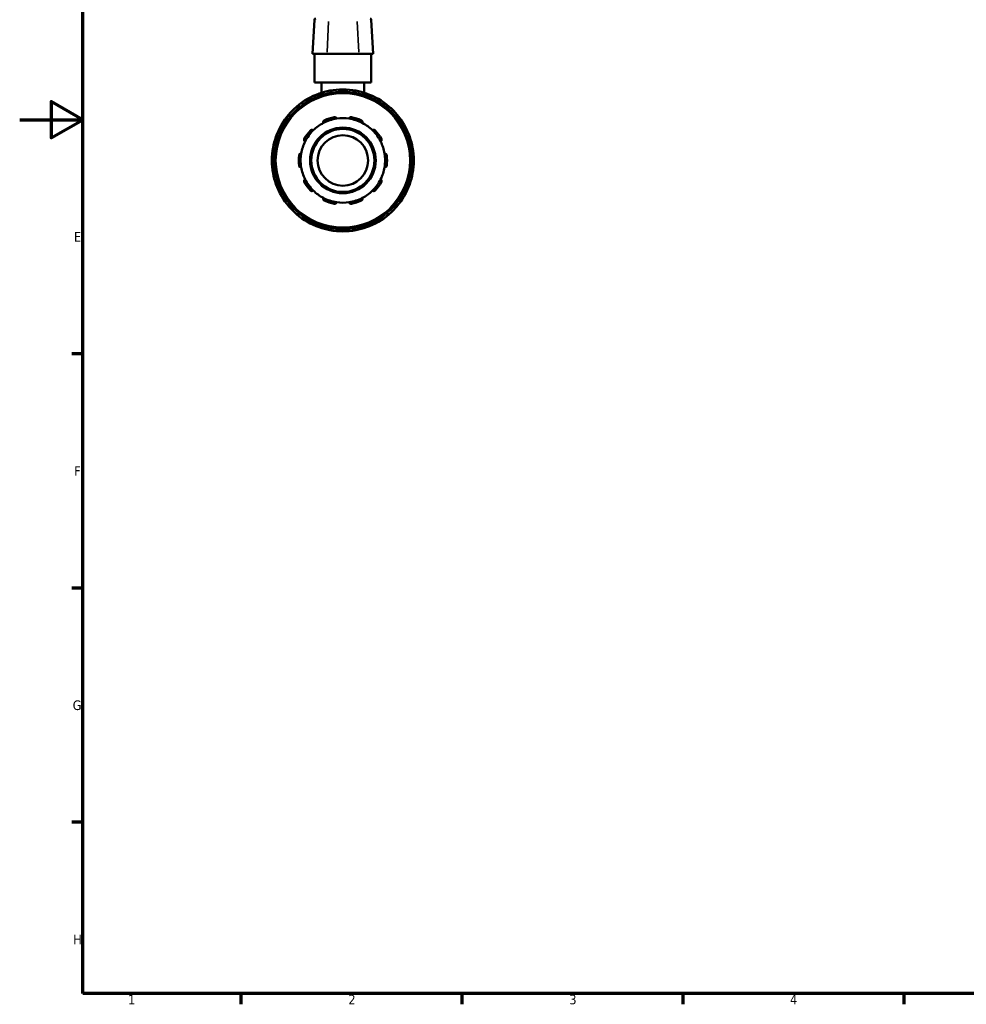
# Model space of a CAD drawing. Header units: millimetres. Extents: x 0 to 900, y -241 to 602.
# Tile 1 of 11: x 0 to 300, y 17 to 329. Entities that reach past the tile are written whole.
import ezdxf

# ---------------------------------------------------------------- set-up
doc = ezdxf.new("R2010")
doc.units = ezdxf.units.MM
for name, color, linetype, lineweight in [('Border (ANSI)', 7, 'Continuous', 70), ('Visible (ANSI)', 7, 'Continuous', 50), ('Visible Narrow (ANSI)', 7, 'Continuous', 35)]:
    doc.layers.add(name, color=color, linetype=linetype, lineweight=lineweight)
doc.styles.add('Note Text (ANSI)', font='tahoma.ttf')

# ---------------------------------------------------------------- blocks, each defined once
blk = doc.blocks.new('Borders Default Border')
at = {"layer": 'Border (ANSI)'}
for p, q in [((20, 222.75), (16.55, 222.75)), ((20, 148.5), (16.55, 148.5)), ((20, 74.25), (16.55, 74.25)), ((70.08, 20), (70.08, 16.55)), ((140.17, 20), (140.17, 16.55)), ((210.25, 20), (210.25, 16.55)), ((280.33, 20), (280.33, 16.55))]:
    blk.add_line(p, q, dxfattribs=at)
at = {"layer": 'Border (ANSI)', "flags": 128}
for points in [[(20, 20), (20, 574), (821, 574), (821, 20), (20, 20)], [(0, 297), (20, 297), (10, 302.77), (10, 291.23), (20, 297)]]:
    blk.add_lwpolyline(points, dxfattribs=at)
at = {"layer": 'Border (ANSI)', "char_height": 3.05, "attachment_point": 7, "style": 'Note Text (ANSI)'}
for s, insert in [('E', (17.21, 258.35)), ('F', (17.29, 184.1)), ('G', (16.81, 109.79)), ('H', (16.97, 35.6)), ('1', (34.35, 16.55)), ('2', (104.2, 16.55)), ('3', (174.26, 16.49)), ('4', (244.23, 16.55))]:
    blk.add_mtext(s, dxfattribs=dict(at, insert=insert))

msp = doc.modelspace()

# ---------------------------------------------------------------- linework, layer by layer
at = {"layer": 'Visible (ANSI)'}
for p, q in [((93.439, 328.713), (92.869, 317.842)), ((111.478, 328.713), (112.048, 317.842)), ((92.942, 317.842), (92.869, 317.842)), ((92.942, 317.842), (97.408, 317.842)), ((93.459, 308.842), (93.459, 317.842)), ((107.509, 317.842), (97.408, 317.842)), ((107.509, 317.842), (111.975, 317.842)), ((111.459, 308.842), (111.459, 317.842)), ((112.048, 317.842), (111.975, 317.842)), ((111.459, 308.842), (93.459, 308.842)), ((95.709, 308.842), (95.709, 305.556)), ((109.209, 308.842), (109.209, 305.556)), ((94.613, 304.431), (94.714, 304.256)), ((99.084, 305.427), (99.084, 305.629)), ((105.834, 305.629), (105.834, 305.427)), ((110.203, 304.256), (110.304, 304.431)), ((88.868, 300.881), (88.768, 301.056)), ((116.149, 301.056), (116.049, 300.881)), ((85.495, 297.783), (85.67, 297.683)), ((119.247, 297.683), (119.422, 297.783)), ((82.295, 291.837), (82.12, 291.938)), ((122.797, 291.938), (122.622, 291.837)), ((80.922, 287.467), (81.124, 287.467)), ((123.793, 287.467), (123.995, 287.467)), ((81.124, 280.717), (80.922, 280.717)), ((123.995, 280.717), (123.793, 280.717)), ((82.12, 276.247), (82.295, 276.348)), ((122.622, 276.348), (122.797, 276.247)), ((85.67, 270.502), (85.495, 270.401)), ((119.422, 270.401), (119.247, 270.502)), ((88.768, 267.129), (88.868, 267.303)), ((116.049, 267.303), (116.149, 267.129)), ((94.714, 263.928), (94.613, 263.754)), ((99.084, 262.556), (99.084, 262.758)), ((105.834, 262.758), (105.834, 262.556)), ((110.304, 263.754), (110.203, 263.928))]:
    msp.add_line(p, q, dxfattribs=at)
for radius in [21.6, 10.4, 10, 8]:
    msp.add_circle((102.459, 284.092), radius, dxfattribs=at)
for centre, radius, start, end in [((93.838, 328.692), 0.4, 90, 177), ((111.079, 328.692), 0.4, 3, 90), ((102.459, 284.092), 22.5, 100.45754, 109.54246), ((102.459, 284.092), 22.5, 79.54246, 100.45754), ((98.484, 305.629), 0.6, 0, 100.45754), ((106.434, 305.629), 0.6, 79.54246, 180), ((102.459, 284.092), 22.5, 70.45754, 79.54246), ((102.459, 284.092), 22.5, 109.54246, 130.45754), ((95.133, 304.731), 0.6, 109.54246, 210), ((102.459, 284.092), 22.5, 49.54246, 70.45754), ((109.784, 304.731), 0.6, 330, 70.45754), ((102.459, 284.092), 22.5, 130.45754, 139.54246), ((88.248, 300.756), 0.6, 30, 130.45754), ((116.669, 300.756), 0.6, 49.54246, 150), ((102.459, 284.092), 22.5, 40.45754, 49.54246), ((102.459, 284.092), 22.5, 139.54246, 160.45754), ((85.795, 298.303), 0.6, 139.54246, 240), ((102.459, 284.092), 13.4, 98.58368, 117.41632), ((102.459, 284.092), 14, 101.14938, 114.85062), ((102.459, 284.092), 13.4, 81.41632, 98.58368), ((102.459, 284.092), 13.4, 62.58368, 81.41632), ((102.459, 284.092), 14, 65.14938, 78.85062), ((119.122, 298.303), 0.6, 300, 40.45754), ((102.459, 284.092), 22.5, 19.54246, 40.45754), ((102.459, 284.092), 14, 137.14938, 150.85062), ((102.459, 284.092), 13.4, 134.58368, 153.41632), ((102.459, 284.092), 13.4, 117.41632, 134.58368), ((102.459, 284.092), 13.4, 45.41632, 62.58368), ((102.459, 284.092), 13.4, 26.58368, 45.41632), ((102.459, 284.092), 14, 29.14938, 42.85062), ((102.459, 284.092), 22.5, 160.45754, 169.54246), ((81.82, 291.418), 0.6, 60, 160.45754), ((123.097, 291.418), 0.6, 19.54246, 120), ((102.459, 284.092), 22.5, 10.45754, 19.54246), ((102.459, 284.092), 22.5, 169.54246, 190.45754), ((80.922, 288.067), 0.6, 169.54246, 270), ((102.459, 284.092), 13.4, 153.41632, 170.58368), ((102.459, 284.092), 13.4, 9.41632, 26.58368), ((123.995, 288.067), 0.6, 270, 10.45754), ((102.459, 284.092), 22.5, 349.54246, 10.45754), ((102.459, 284.092), 14, 173.14938, 186.85062), ((102.459, 284.092), 13.4, 170.58368, 189.41632), ((102.459, 284.092), 13.4, 350.58368, 9.41632), ((102.459, 284.092), 14, 353.14938, 6.85062), ((102.459, 284.092), 13.4, 189.41632, 206.58368), ((102.459, 284.092), 13.4, 333.41632, 350.58368), ((80.922, 280.117), 0.6, 90, 190.45754), ((102.459, 284.092), 22.5, 190.45754, 199.54246), ((102.459, 284.092), 13.4, 206.58368, 225.41632), ((102.459, 284.092), 13.4, 314.58368, 333.41632), ((102.459, 284.092), 22.5, 340.45754, 349.54246), ((123.995, 280.117), 0.6, 349.54246, 90), ((102.459, 284.092), 22.5, 199.54246, 220.45754), ((81.82, 276.767), 0.6, 199.54246, 300), ((102.459, 284.092), 14, 209.14938, 222.85062), ((102.459, 284.092), 14, 317.14938, 330.85062), ((102.459, 284.092), 22.5, 319.54246, 340.45754), ((123.097, 276.767), 0.6, 240, 340.45754), ((102.459, 284.092), 13.4, 225.41632, 242.58368), ((102.459, 284.092), 13.4, 242.58368, 261.41632), ((102.459, 284.092), 13.4, 278.58368, 297.41632), ((102.459, 284.092), 13.4, 297.41632, 314.58368), ((85.795, 269.882), 0.6, 120, 220.45754), ((102.459, 284.092), 22.5, 220.45754, 229.54246), ((102.459, 284.092), 14, 245.14938, 258.85062), ((102.459, 284.092), 13.4, 261.41632, 278.58368), ((102.459, 284.092), 14, 281.14938, 294.85062), ((102.459, 284.092), 22.5, 310.45754, 319.54246), ((119.122, 269.882), 0.6, 319.54246, 60), ((88.248, 267.429), 0.6, 229.54246, 330), ((102.459, 284.092), 22.5, 229.54246, 250.45754), ((102.459, 284.092), 22.5, 289.54246, 310.45754), ((116.669, 267.429), 0.6, 210, 310.45754), ((95.133, 263.454), 0.6, 150, 250.45754), ((102.459, 284.092), 22.5, 250.45754, 259.54246), ((98.484, 262.556), 0.6, 259.54246, 0), ((106.434, 262.556), 0.6, 180, 280.45754), ((102.459, 284.092), 22.5, 280.45754, 289.54246), ((109.784, 263.454), 0.6, 289.54246, 30), ((102.459, 284.092), 22.5, 259.54246, 280.45754)]:
    msp.add_arc(centre, radius, start, end, dxfattribs=at)
for points, knots in [([(96.288, 295.987), (96.258, 296.05), (96.236, 296.122), (96.222, 296.28), (96.232, 296.365), (96.282, 296.512), (96.32, 296.582), (96.401, 296.676), (96.432, 296.705), (96.499, 296.756), (96.536, 296.778), (96.575, 296.796)], [0.21573685, 0.21573685, 0.21573685, 0.21573685, 0.24489571, 0.24489571, 0.27594571, 0.27594571, 0.30146515, 0.30146515, 0.31422487, 0.31422487, 0.32698459, 0.32698459, 0.32698459, 0.32698459]), ([(99.751, 297.828), (99.793, 297.836), (99.836, 297.84), (99.921, 297.839), (99.963, 297.833), (100.083, 297.805), (100.156, 297.77), (100.282, 297.681), (100.34, 297.618), (100.421, 297.482), (100.447, 297.411), (100.459, 297.342)], [0.11313888, 0.11313888, 0.11313888, 0.11313888, 0.1258986, 0.1258986, 0.13865832, 0.13865832, 0.16417776, 0.16417776, 0.19522776, 0.19522776, 0.22438662, 0.22438662, 0.22438662, 0.22438662]), ([(104.459, 297.342), (104.47, 297.411), (104.496, 297.482), (104.577, 297.618), (104.635, 297.681), (104.761, 297.77), (104.834, 297.805), (104.954, 297.833), (104.996, 297.839), (105.081, 297.84), (105.124, 297.836), (105.166, 297.828)], [0.21573685, 0.21573685, 0.21573685, 0.21573685, 0.24489571, 0.24489571, 0.27594571, 0.27594571, 0.30146515, 0.30146515, 0.31422487, 0.31422487, 0.32698459, 0.32698459, 0.32698459, 0.32698459]), ([(108.342, 296.796), (108.381, 296.778), (108.418, 296.756), (108.486, 296.705), (108.516, 296.676), (108.597, 296.582), (108.635, 296.512), (108.685, 296.365), (108.695, 296.28), (108.681, 296.122), (108.659, 296.05), (108.629, 295.987)], [0.11313888, 0.11313888, 0.11313888, 0.11313888, 0.1258986, 0.1258986, 0.13865832, 0.13865832, 0.16417776, 0.16417776, 0.19522776, 0.19522776, 0.22438662, 0.22438662, 0.22438662, 0.22438662]), ([(92.195, 293.614), (92.224, 293.645), (92.256, 293.673), (92.326, 293.722), (92.363, 293.742), (92.477, 293.79), (92.556, 293.804), (92.71, 293.807), (92.795, 293.79), (92.94, 293.728), (93.003, 293.685), (93.052, 293.636)], [0.11313888, 0.11313888, 0.11313888, 0.11313888, 0.1258986, 0.1258986, 0.13865832, 0.13865832, 0.16417776, 0.16417776, 0.19522776, 0.19522776, 0.22438662, 0.22438662, 0.22438662, 0.22438662]), ([(111.865, 293.636), (111.915, 293.685), (111.977, 293.728), (112.122, 293.79), (112.207, 293.807), (112.361, 293.804), (112.44, 293.79), (112.554, 293.742), (112.591, 293.722), (112.661, 293.673), (112.693, 293.645), (112.722, 293.614)], [0.21573685, 0.21573685, 0.21573685, 0.21573685, 0.24489571, 0.24489571, 0.27594571, 0.27594571, 0.30146515, 0.30146515, 0.31422487, 0.31422487, 0.32698459, 0.32698459, 0.32698459, 0.32698459]), ([(90.475, 290.089), (90.414, 290.121), (90.354, 290.167), (90.25, 290.287), (90.207, 290.362), (90.162, 290.509), (90.151, 290.589), (90.161, 290.712), (90.169, 290.753), (90.194, 290.835), (90.211, 290.874), (90.232, 290.912)], [0.21573685, 0.21573685, 0.21573685, 0.21573685, 0.24489571, 0.24489571, 0.27594571, 0.27594571, 0.30146515, 0.30146515, 0.31422487, 0.31422487, 0.32698459, 0.32698459, 0.32698459, 0.32698459]), ([(114.685, 290.912), (114.706, 290.874), (114.723, 290.835), (114.748, 290.753), (114.756, 290.712), (114.766, 290.589), (114.755, 290.509), (114.71, 290.362), (114.667, 290.287), (114.563, 290.167), (114.503, 290.121), (114.442, 290.089)], [0.11313888, 0.11313888, 0.11313888, 0.11313888, 0.1258986, 0.1258986, 0.13865832, 0.13865832, 0.16417776, 0.16417776, 0.19522776, 0.19522776, 0.22438662, 0.22438662, 0.22438662, 0.22438662]), ([(88.558, 285.762), (88.564, 285.805), (88.573, 285.847), (88.601, 285.927), (88.619, 285.965), (88.683, 286.071), (88.739, 286.129), (88.862, 286.222), (88.94, 286.257), (89.095, 286.293), (89.17, 286.295), (89.239, 286.285)], [0.11313888, 0.11313888, 0.11313888, 0.11313888, 0.1258986, 0.1258986, 0.13865832, 0.13865832, 0.16417776, 0.16417776, 0.19522776, 0.19522776, 0.22438662, 0.22438662, 0.22438662, 0.22438662]), ([(115.678, 286.285), (115.747, 286.295), (115.822, 286.293), (115.977, 286.257), (116.055, 286.222), (116.179, 286.129), (116.234, 286.071), (116.298, 285.965), (116.316, 285.927), (116.344, 285.847), (116.354, 285.805), (116.359, 285.762)], [0.21573685, 0.21573685, 0.21573685, 0.21573685, 0.24489571, 0.24489571, 0.27594571, 0.27594571, 0.30146515, 0.30146515, 0.31422487, 0.31422487, 0.32698459, 0.32698459, 0.32698459, 0.32698459]), ([(89.239, 281.9), (89.17, 281.89), (89.095, 281.892), (88.94, 281.927), (88.862, 281.963), (88.739, 282.056), (88.683, 282.114), (88.619, 282.219), (88.601, 282.258), (88.573, 282.338), (88.564, 282.38), (88.558, 282.422)], [0.21573685, 0.21573685, 0.21573685, 0.21573685, 0.24489571, 0.24489571, 0.27594571, 0.27594571, 0.30146515, 0.30146515, 0.31422487, 0.31422487, 0.32698459, 0.32698459, 0.32698459, 0.32698459]), ([(116.359, 282.422), (116.354, 282.38), (116.344, 282.338), (116.316, 282.258), (116.298, 282.219), (116.234, 282.114), (116.179, 282.056), (116.055, 281.963), (115.977, 281.927), (115.822, 281.892), (115.747, 281.89), (115.678, 281.9)], [0.11313888, 0.11313888, 0.11313888, 0.11313888, 0.1258986, 0.1258986, 0.13865832, 0.13865832, 0.16417776, 0.16417776, 0.19522776, 0.19522776, 0.22438662, 0.22438662, 0.22438662, 0.22438662]), ([(90.232, 277.273), (90.211, 277.31), (90.194, 277.35), (90.169, 277.431), (90.161, 277.473), (90.151, 277.596), (90.162, 277.676), (90.207, 277.823), (90.25, 277.898), (90.354, 278.017), (90.414, 278.063), (90.475, 278.096)], [0.11313888, 0.11313888, 0.11313888, 0.11313888, 0.1258986, 0.1258986, 0.13865832, 0.13865832, 0.16417776, 0.16417776, 0.19522776, 0.19522776, 0.22438662, 0.22438662, 0.22438662, 0.22438662]), ([(114.442, 278.096), (114.503, 278.063), (114.563, 278.017), (114.667, 277.898), (114.71, 277.823), (114.755, 277.676), (114.766, 277.596), (114.756, 277.473), (114.748, 277.431), (114.723, 277.35), (114.706, 277.31), (114.685, 277.273)], [0.21573685, 0.21573685, 0.21573685, 0.21573685, 0.24489571, 0.24489571, 0.27594571, 0.27594571, 0.30146515, 0.30146515, 0.31422487, 0.31422487, 0.32698459, 0.32698459, 0.32698459, 0.32698459]), ([(93.052, 274.549), (93.003, 274.5), (92.94, 274.457), (92.795, 274.395), (92.71, 274.378), (92.556, 274.38), (92.477, 274.394), (92.363, 274.443), (92.326, 274.463), (92.256, 274.512), (92.224, 274.54), (92.195, 274.571)], [0.21573685, 0.21573685, 0.21573685, 0.21573685, 0.24489571, 0.24489571, 0.27594571, 0.27594571, 0.30146515, 0.30146515, 0.31422487, 0.31422487, 0.32698459, 0.32698459, 0.32698459, 0.32698459]), ([(96.575, 271.389), (96.536, 271.407), (96.499, 271.429), (96.432, 271.48), (96.401, 271.509), (96.32, 271.602), (96.282, 271.673), (96.232, 271.819), (96.222, 271.905), (96.236, 272.063), (96.258, 272.135), (96.288, 272.197)], [0.11313888, 0.11313888, 0.11313888, 0.11313888, 0.1258986, 0.1258986, 0.13865832, 0.13865832, 0.16417776, 0.16417776, 0.19522776, 0.19522776, 0.22438662, 0.22438662, 0.22438662, 0.22438662]), ([(108.629, 272.197), (108.659, 272.135), (108.681, 272.063), (108.695, 271.905), (108.685, 271.819), (108.635, 271.673), (108.597, 271.602), (108.516, 271.509), (108.486, 271.48), (108.418, 271.429), (108.381, 271.407), (108.342, 271.389)], [0.21573685, 0.21573685, 0.21573685, 0.21573685, 0.24489571, 0.24489571, 0.27594571, 0.27594571, 0.30146515, 0.30146515, 0.31422487, 0.31422487, 0.32698459, 0.32698459, 0.32698459, 0.32698459]), ([(112.722, 274.571), (112.693, 274.54), (112.661, 274.512), (112.591, 274.463), (112.554, 274.443), (112.44, 274.394), (112.361, 274.38), (112.207, 274.378), (112.122, 274.395), (111.977, 274.457), (111.915, 274.5), (111.865, 274.549)], [0.11313888, 0.11313888, 0.11313888, 0.11313888, 0.1258986, 0.1258986, 0.13865832, 0.13865832, 0.16417776, 0.16417776, 0.19522776, 0.19522776, 0.22438662, 0.22438662, 0.22438662, 0.22438662]), ([(100.459, 270.842), (100.447, 270.774), (100.421, 270.703), (100.34, 270.567), (100.282, 270.503), (100.156, 270.415), (100.083, 270.379), (99.963, 270.352), (99.921, 270.346), (99.836, 270.345), (99.793, 270.348), (99.751, 270.357)], [0.21573685, 0.21573685, 0.21573685, 0.21573685, 0.24489571, 0.24489571, 0.27594571, 0.27594571, 0.30146515, 0.30146515, 0.31422487, 0.31422487, 0.32698459, 0.32698459, 0.32698459, 0.32698459]), ([(105.166, 270.357), (105.124, 270.348), (105.081, 270.345), (104.996, 270.346), (104.954, 270.352), (104.834, 270.379), (104.761, 270.415), (104.635, 270.503), (104.577, 270.567), (104.496, 270.703), (104.47, 270.774), (104.459, 270.842)], [0.11313888, 0.11313888, 0.11313888, 0.11313888, 0.1258986, 0.1258986, 0.13865832, 0.13865832, 0.16417776, 0.16417776, 0.19522776, 0.19522776, 0.22438662, 0.22438662, 0.22438662, 0.22438662])]:
    msp.add_open_spline(points, degree=3, knots=knots, dxfattribs=at)
at = {"layer": 'Visible Narrow (ANSI)'}
for p, q in [((93.479, 328.17), (92.97, 318.386)), ((97.945, 328.17), (97.436, 318.386)), ((106.972, 328.17), (107.481, 318.386)), ((111.438, 328.17), (111.947, 318.386)), ((98.475, 305.675), (98.375, 306.217)), ((106.542, 306.217), (106.442, 305.675)), ((94.615, 304.432), (95.092, 304.707)), ((94.933, 305.294), (95.117, 304.775)), ((95.278, 304.48), (95.141, 304.718)), ((98.484, 305.613), (98.484, 305.339)), ((98.531, 305.629), (99.082, 305.629)), ((105.835, 305.629), (106.386, 305.629)), ((106.434, 305.339), (106.434, 305.613)), ((109.777, 304.718), (109.639, 304.48)), ((109.8, 304.775), (109.984, 305.294)), ((109.825, 304.707), (110.302, 304.432)), ((88.217, 300.792), (87.86, 301.211)), ((88.256, 300.743), (88.393, 300.505)), ((88.289, 300.779), (88.766, 301.055)), ((116.151, 301.055), (116.628, 300.779)), ((116.524, 300.505), (116.661, 300.743)), ((117.057, 301.211), (116.7, 300.792)), ((85.34, 298.691), (85.759, 298.333)), ((85.496, 297.785), (85.772, 298.262)), ((86.046, 298.158), (85.808, 298.295)), ((119.109, 298.295), (118.871, 298.158)), ((119.146, 298.262), (119.421, 297.785)), ((119.158, 298.333), (119.577, 298.691)), ((81.776, 291.434), (81.256, 291.618)), ((81.833, 291.41), (82.071, 291.273)), ((81.844, 291.459), (82.119, 291.936)), ((122.798, 291.936), (123.073, 291.459)), ((122.846, 291.273), (123.084, 291.41)), ((123.661, 291.618), (123.141, 291.434)), ((80.334, 288.176), (80.876, 288.076)), ((80.922, 287.469), (80.922, 288.02)), ((81.212, 288.067), (80.938, 288.067)), ((123.98, 288.067), (123.705, 288.067)), ((123.995, 288.02), (123.995, 287.469)), ((124.041, 288.076), (124.583, 288.176)), ((80.876, 280.109), (80.334, 280.009)), ((80.922, 280.164), (80.922, 280.716)), ((80.938, 280.117), (81.212, 280.117)), ((123.705, 280.117), (123.98, 280.117)), ((123.995, 280.716), (123.995, 280.164)), ((124.583, 280.009), (124.041, 280.109)), ((81.256, 276.567), (81.776, 276.751)), ((82.071, 276.912), (81.833, 276.774)), ((82.119, 276.249), (81.844, 276.726)), ((123.073, 276.726), (122.798, 276.249)), ((123.084, 276.774), (122.846, 276.912)), ((123.141, 276.751), (123.661, 276.567)), ((85.759, 269.851), (85.34, 269.494)), ((85.772, 269.923), (85.496, 270.4)), ((85.808, 269.889), (86.046, 270.027)), ((118.871, 270.027), (119.109, 269.889)), ((119.421, 270.4), (119.146, 269.923)), ((119.577, 269.494), (119.158, 269.851)), ((87.86, 266.974), (88.217, 267.393)), ((88.393, 267.68), (88.256, 267.442)), ((88.766, 267.13), (88.289, 267.405)), ((116.628, 267.405), (116.151, 267.13)), ((116.661, 267.442), (116.524, 267.68)), ((116.7, 267.393), (117.057, 266.974)), ((95.092, 263.477), (94.615, 263.753)), ((95.117, 263.41), (94.933, 262.89)), ((95.141, 263.467), (95.278, 263.705)), ((98.375, 261.968), (98.475, 262.51)), ((98.484, 262.846), (98.484, 262.571)), ((99.082, 262.556), (98.531, 262.556)), ((106.386, 262.556), (105.835, 262.556)), ((106.434, 262.571), (106.434, 262.846)), ((106.442, 262.51), (106.542, 261.968)), ((109.639, 263.705), (109.777, 263.467)), ((109.984, 262.89), (109.8, 263.41)), ((110.302, 263.753), (109.825, 263.477))]:
    msp.add_line(p, q, dxfattribs=at)
msp.add_circle((102.459, 284.092), 21.2, dxfattribs=at)
for start, end in [(82.00103, 97.99897), (112.00103, 127.99897), (100.91179, 109.08821), (70.91179, 79.08821), (52.00103, 67.99897), (130.91179, 139.08821), (40.91179, 49.08821), (142.00103, 157.99897), (22.00103, 37.99897), (160.91179, 169.08821), (10.91179, 19.08821), (172.00103, 187.99897), (352.00103, 7.99897), (190.91179, 199.08821), (340.91179, 349.08821), (202.00103, 217.99897), (322.00103, 337.99897), (220.91179, 229.08821), (310.91179, 319.08821), (232.00103, 247.99897), (292.00103, 307.99897), (250.91179, 259.08821), (262.00103, 277.99897), (280.91179, 289.08821)]:
    msp.add_arc((102.459, 284.092), 21.9, start, end, dxfattribs=at)

# ---------------------------------------------------------------- block references
msp.add_blockref('Borders Default Border', (0, 0))

doc.saveas('drawing.dxf')
